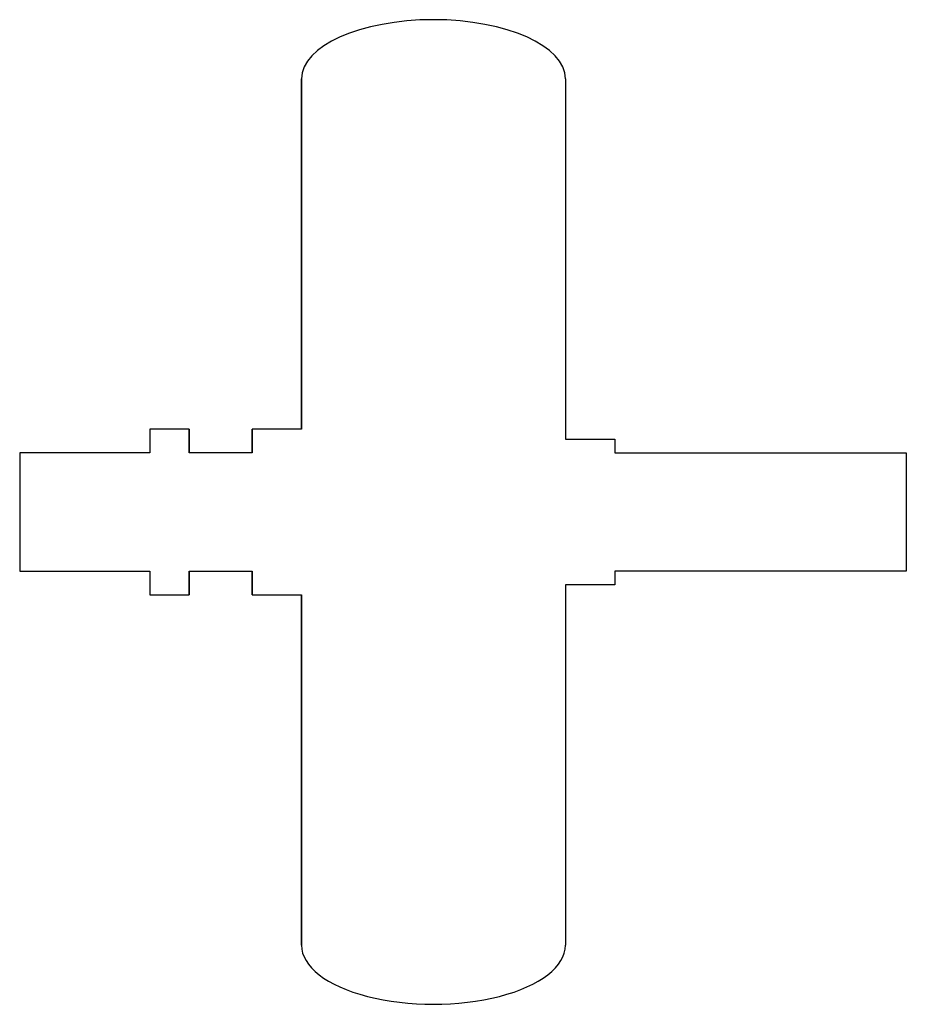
# Model space of a CAD drawing. Extents: x -10.5 to 12, y 19.5 to 44.5.
import ezdxf

# ---------------------------------------------------------------- set-up
doc = ezdxf.new("R2010")
doc.units = 0
doc.header["$MEASUREMENT"] = 0
doc.layers.get('0').update_dxf_attribs({"linetype": 'CONTINUOUS'})

msp = doc.modelspace()

# ---------------------------------------------------------------- linework, layer by layer
for p, q in [((3.35, 43), (3.35, 33.85)), ((-6.2, 34.1), (-7.2, 34.1)), ((-7.2, 34.1), (-7.2, 33.5)), ((-3.35, 34.1), (-4.6, 34.1)), ((3.35, 33.85), (4.6, 33.85)), ((4.6, 33.85), (4.6, 33.5)), ((-10.5, 33.5), (-10.5, 30.5)), ((-7.2, 33.5), (-10.5, 33.5)), ((-4.6, 33.5), (-6.2, 33.5)), ((4.6, 33.5), (12, 33.5)), ((12, 33.5), (12, 30.5)), ((-10.5, 30.5), (-7.2, 30.5)), ((-7.2, 30.5), (-7.2, 29.9)), ((-6.2, 30.5), (-4.6, 30.5)), ((-6.2, 29.9), (-6.2, 30.5)), ((-6.2, 30.5), (-6.2, 29.9)), ((-4.6, 30.5), (-4.6, 29.9)), ((-4.6, 29.9), (-4.6, 30.5)), ((4.6, 30.5), (4.6, 30.15)), ((12, 30.5), (4.6, 30.5)), ((4.6, 30.15), (3.35, 30.15)), ((3.35, 30.15), (3.35, 21)), ((-7.2, 29.9), (-6.2, 29.9)), ((-4.6, 29.9), (-3.35, 29.9))]:
    msp.add_line(p, q)
for points in [[(-3.35, 34.1), (-3.35, 43)], [(-6.2, 33.5), (-6.2, 34.1)], [(-4.6, 34.1), (-4.6, 33.5)], [(-3.35, 21), (-3.35, 29.9)]]:
    msp.add_lwpolyline(points, close=True)
for centre, start_param, end_param in [((0, 43), 3.141593, 6.283185), ((0, 21), 0, 3.141593)]:
    msp.add_ellipse(centre, major_axis=(-3.35, 0), ratio=0.447761, start_param=start_param, end_param=end_param)

doc.saveas('drawing.dxf')
